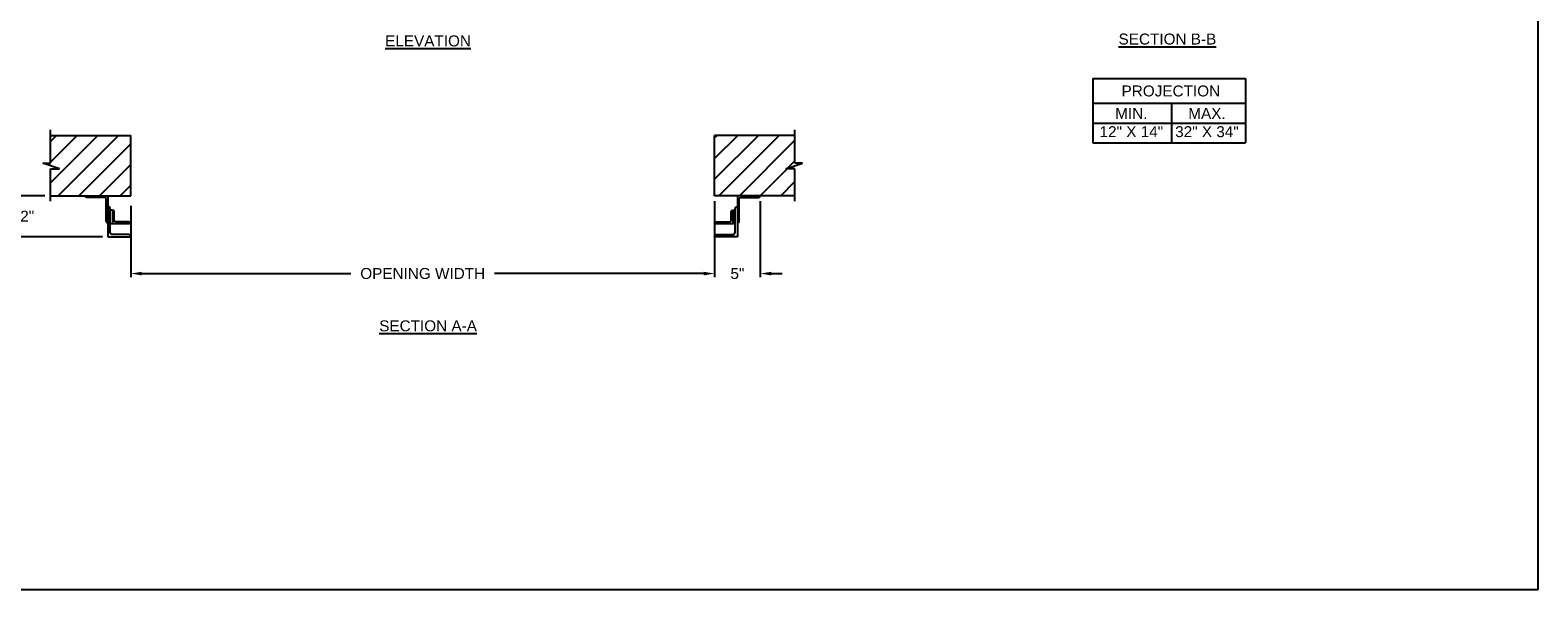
# Model space of a CAD drawing. Header units: inches. Extents: x 169.6 to 213.8, y 195 to 266.5.
# Tile 23 of 61: x 200.8 to 213.8, y 195 to 199.8. Entities that reach past the tile are written whole.
import ezdxf

# ---------------------------------------------------------------- set-up
doc = ezdxf.new("R2010")
doc.units = ezdxf.units.IN
doc.header["$LTSCALE"] = 0.25
doc.header["$MEASUREMENT"] = 0
doc.layers.add('ANNOTATIONS', color=1, linetype='Continuous')
doc.layers.add('RHX RH F.O.H.', color=7, linetype='Continuous')
doc.styles.add('ARIAL', font='arial.ttf', dxfattribs={"height": 0.09375})
doc.dimstyles.new('STANDARD$0', dxfattribs={"dimtxt": 0.09375, "dimasz": 0.09375, "dimexe": 0.03125, "dimexo": 0.046875, "dimgap": 0.09, "dimtad": 0, "dimtih": 1, "dimtoh": 1, "dimdec": 4, "dimzin": 0, "dimdsep": 46, "dimtxsty": 'ARIAL', "dimcen": 0.09, "dimadec": 0, "dimazin": 0, "dimtfac": 1, "dimtdec": 4, "dimtofl": 0, "dimtmove": 0, "dimatfit": 1, "dimfxl": 1, "dimtolj": 1, "dimtzin": 0, "dimarcsym": 0})
pattern_1 = [(45, (8.0003, -58.12684), (-0.08838835, 0.08838835), [])]

# ---------------------------------------------------------------- blocks, each defined once
blk = doc.blocks.new('*D57')
at = {"layer": 'ANNOTATIONS', "color": 0, "lineweight": -2, "transparency": 16777216}
for p, q in [((200.708, 198.513), (200.708, 198.606)), ((200.969, 198.419), (200.677, 198.419)), ((201.461, 198.067), (200.677, 198.067)), ((200.708, 197.973), (200.708, 197.88))]:
    blk.add_line(p, q, dxfattribs=at)
at = {"layer": 'ANNOTATIONS', "color": 0, "transparency": 16777216}
for points in [[(200.692, 198.513), (200.723, 198.513), (200.708, 198.419)], [(200.692, 197.973), (200.723, 197.973), (200.708, 198.067)]]:
    blk.add_solid(points, dxfattribs=at)
at = {"layer": 'defpoints', "color": 0, "transparency": 16777216}
for p in [(201.016, 198.419), (200.708, 198.067), (201.508, 198.067)]:
    blk.add_point(p, dxfattribs=at)
at = {"layer": 'ANNOTATIONS', "color": 0, "transparency": 16777216, "insert": (200.708, 198.243), "char_height": 0.0938, "attachment_point": 5, "style": 'ARIAL'}
blk.add_mtext('\\A1;4 1/2"', dxfattribs=at)
blk = doc.blocks.new('*D58')
at = {"layer": 'ANNOTATIONS', "color": 0, "lineweight": -2, "transparency": 16777216}
for p, q in [((206.704, 198.372), (206.704, 197.721)), ((207.094, 198.372), (207.094, 197.721)), ((206.61, 197.753), (206.516, 197.753)), ((207.188, 197.753), (207.282, 197.753))]:
    blk.add_line(p, q, dxfattribs=at)
at = {"layer": 'ANNOTATIONS', "color": 0, "transparency": 16777216}
for points in [[(206.61, 197.768), (206.61, 197.737), (206.704, 197.753)], [(207.188, 197.768), (207.188, 197.737), (207.094, 197.753)]]:
    blk.add_solid(points, dxfattribs=at)
at = {"layer": 'defpoints', "color": 0, "transparency": 16777216}
for p in [(206.704, 198.419), (207.094, 198.419), (207.094, 197.753)]:
    blk.add_point(p, dxfattribs=at)
at = {"layer": 'ANNOTATIONS', "color": 0, "transparency": 16777216, "insert": (206.899, 197.753), "char_height": 0.0938, "attachment_point": 5, "style": 'ARIAL'}
blk.add_mtext('\\A1;5"', dxfattribs=at)
blk = doc.blocks.new('*D65')
at = {"layer": 'ANNOTATIONS', "color": 0, "lineweight": -2, "transparency": 16777216}
for p, q in [((201.704, 198.333), (201.704, 197.721)), ((206.704, 197.8), (206.704, 197.784)), ((201.797, 197.753), (203.587, 197.753)), ((206.61, 197.753), (204.82, 197.753))]:
    blk.add_line(p, q, dxfattribs=at)
at = {"layer": 'ANNOTATIONS', "color": 0, "transparency": 16777216}
for points in [[(201.797, 197.768), (201.797, 197.737), (201.704, 197.753)], [(206.61, 197.768), (206.61, 197.737), (206.704, 197.753)]]:
    blk.add_solid(points, dxfattribs=at)
at = {"layer": 'defpoints', "color": 0, "transparency": 16777216}
for p in [(201.704, 198.38), (206.704, 197.753), (206.704, 197.753)]:
    blk.add_point(p, dxfattribs=at)
at = {"layer": 'ANNOTATIONS', "color": 0, "transparency": 16777216, "insert": (204.204, 197.753), "char_height": 0.09375, "attachment_point": 5, "style": 'ARIAL'}
blk.add_mtext('\\A1;OPENING WIDTH', dxfattribs=at)

msp = doc.modelspace()

# ---------------------------------------------------------------- hatches: boundary and pattern name
at = {"layer": 'RHX RH F.O.H.'}
h = msp.add_hatch(dxfattribs=at)
h.set_pattern_fill('ANSI31', color=256, style=0)
h.set_pattern_definition(pattern_1)
h.paths.add_polyline_path([(201.70373, 198.9344), (201.01623, 198.9344), (201.01623, 198.6972), (200.95212, 198.6972), (201.09419, 198.65029), (201.01623, 198.65029), (201.01623, 198.41877), (201.70373, 198.41877), (201.70373, 198.58127)])
h = msp.add_hatch(dxfattribs=at)
h.set_pattern_fill('ANSI31', color=256, style=0)
h.set_pattern_definition(pattern_1)
h.paths.add_polyline_path([(207.45533, 198.6972), (207.39123, 198.6972), (207.39123, 198.9344), (206.70373, 198.9344), (206.70373, 198.41877), (206.7219, 198.41877), (207.39123, 198.41877), (207.39123, 198.65029), (207.31326, 198.65029)])

# ---------------------------------------------------------------- linework, layer by layer
at = {"layer": 'ANNOTATIONS'}
for p, q in [((209.94176, 199.4214), (209.94176, 198.87002)), ((209.94176, 199.4214), (211.24953, 199.4214)), ((211.24953, 199.4214), (211.24953, 198.87002)), ((209.94176, 199.20993), (211.24953, 199.20993)), ((210.61461, 199.20993), (210.61461, 198.87002)), ((209.94176, 199.03998), (211.24953, 199.03998)), ((209.94176, 198.87002), (211.24953, 198.87002))]:
    msp.add_line(p, q, dxfattribs=at)
at = {"layer": 'defpoints'}
msp.add_lwpolyline([(213.75315, 195.04721), (194.28327, 195.04721), (194.28327, 207.78232), (213.75315, 207.78232)], close=True, dxfattribs=at)
at = {"layer": 'RHX RH F.O.H.', "linetype": 'Continuous'}
for p, q in [((201.01623, 198.6972), (201.01623, 198.98127)), ((207.39123, 198.6972), (207.39123, 198.98127)), ((201.09419, 198.65029), (200.95212, 198.6972)), ((200.95212, 198.6972), (201.01623, 198.6972)), ((201.01623, 198.3719), (201.01623, 198.65029)), ((201.01623, 198.65029), (201.09419, 198.65029)), ((207.31326, 198.65029), (207.45533, 198.6972)), ((207.39123, 198.65029), (207.31326, 198.65029)), ((207.45533, 198.6972), (207.39123, 198.6972)), ((207.39123, 198.3719), (207.39123, 198.65029)), ((201.50835, 198.41877), (201.50835, 198.06709)), ((206.89911, 198.41877), (206.89911, 198.06709)), ((201.50835, 198.18431), (201.50835, 198.18431)), ((201.54742, 198.29664), (201.52788, 198.29664)), ((206.86003, 198.29664), (206.87957, 198.29664)), ((206.89911, 198.18431), (206.89911, 198.18431)), ((201.70373, 198.17941), (201.52788, 198.17941))]:
    msp.add_line(p, q, dxfattribs=at)
at = {"layer": 'RHX RH F.O.H.'}
for p, q in [((201.01623, 198.9344), (201.70373, 198.9344)), ((201.70373, 198.41877), (201.70373, 198.9344)), ((206.70373, 198.41877), (206.70373, 198.9344)), ((207.39123, 198.9344), (206.70373, 198.9344)), ((201.01623, 198.41877), (201.70373, 198.41877)), ((207.39123, 198.41877), (206.70373, 198.41877))]:
    msp.add_line(p, q, dxfattribs=at)
at = {"layer": 'RHX RH F.O.H.', "linetype": 'Continuous'}
for points in [[(201.50835, 198.18431, -0.41421356), (201.49369, 198.19897), (201.49369, 198.38947, 0.41421356), (201.47904, 198.40412), (201.32762, 198.40412, -0.41421356), (201.31296, 198.41877), (201.50835, 198.41877)], [(201.50835, 198.06709), (201.70373, 198.06709, 0.41421356), (201.68419, 198.08662), (201.54742, 198.08662, -0.41421356), (201.52788, 198.10616), (201.52788, 198.30583, 0.41421356), (201.50835, 198.32536)], [(206.89911, 198.06709), (206.70373, 198.06709, -0.41421356), (206.72327, 198.08662), (206.86003, 198.08662, 0.41421356), (206.87957, 198.10616), (206.87957, 198.30583, -0.41421356), (206.89911, 198.32536)], [(206.89911, 198.18431, 0.41421356), (206.91376, 198.19897), (206.91376, 198.38947, -0.41421356), (206.92842, 198.40412), (207.07984, 198.40412, 0.41421356), (207.09449, 198.41877), (206.89911, 198.41877)], [(201.70373, 198.17941, 0.41421356), (201.68907, 198.19407), (201.57673, 198.19407, -0.41421356), (201.56208, 198.20872), (201.56208, 198.28199, 0.41421356), (201.54742, 198.29664), (201.54742, 198.17941)], [(206.87957, 198.17941), (206.70373, 198.17941, -0.41421356), (206.71838, 198.19407), (206.83073, 198.19407, 0.41421356), (206.84538, 198.20872), (206.84538, 198.28199, -0.41421356), (206.86003, 198.29664), (206.86003, 198.17941)]]:
    msp.add_lwpolyline(points, format="xyb", dxfattribs=at)

# ---------------------------------------------------------------- texts
at = {"layer": 'ANNOTATIONS', "char_height": 0.09375, "attachment_point": 2, "style": 'ARIAL'}
for s, insert, width in [('{\\LELEVATION}', (204.24975, 199.79033), 3.0834986), ('{\\LSECTION B-B}', (210.58116, 199.80629), 1.3823677), ('{\\LSECTION A-A}', (204.24975, 197.3525), 1.3823677)]:
    msp.add_mtext(s, dxfattribs=dict(at, insert=insert, width=width))
for s, width, insert in [('PROJECTION ', 1.7594917, (210.61045, 199.36196)), ('MIN.\\P12" X 14" ', 0.6711642, (210.27233, 199.16997)), ('MAX.\\P32" X 34"', 0.6567117, (210.91976, 199.16997))]:
    msp.add_mtext_dynamic_manual_height_columns(s, width=width, gutter_width=1.36268, heights=[0], dxfattribs=dict(at, insert=insert))

# ---------------------------------------------------------------- dimensions: what is measured, and where the dimension line sits
at = {"layer": 'ANNOTATIONS'}
dim = msp.add_linear_dim(base=(200.70778, 198.06709), p1=(201.01623, 198.41877), p2=(201.50835, 198.06709), angle=90, text='4 1/2"', dimstyle='STANDARD$0', dxfattribs=at)
dim.commit()
dim.dimension.update_dxf_attribs({"geometry": '*D57', "text_midpoint": (200.70778, 198.24293), "dimtype": 160})
dim = msp.add_linear_dim(base=(206.70373, 197.75267), p1=(201.70373, 198.37971), p2=(206.70373, 197.75267), text='OPENING WIDTH', dimstyle='STANDARD$0', dxfattribs=at)
dim.commit()
dim.dimension.update_dxf_attribs({"geometry": '*D65', "text_midpoint": (204.20373, 197.75267)})
dim = msp.add_linear_dim(base=(207.09449, 197.75267), p1=(206.70373, 198.41877), p2=(207.09449, 198.41877), text='5"', dimstyle='STANDARD$0', dxfattribs=at)
dim.commit()
dim.dimension.update_dxf_attribs({"geometry": '*D58', "text_midpoint": (206.89911, 197.75267), "dimtype": 160})

doc.saveas('drawing.dxf')
